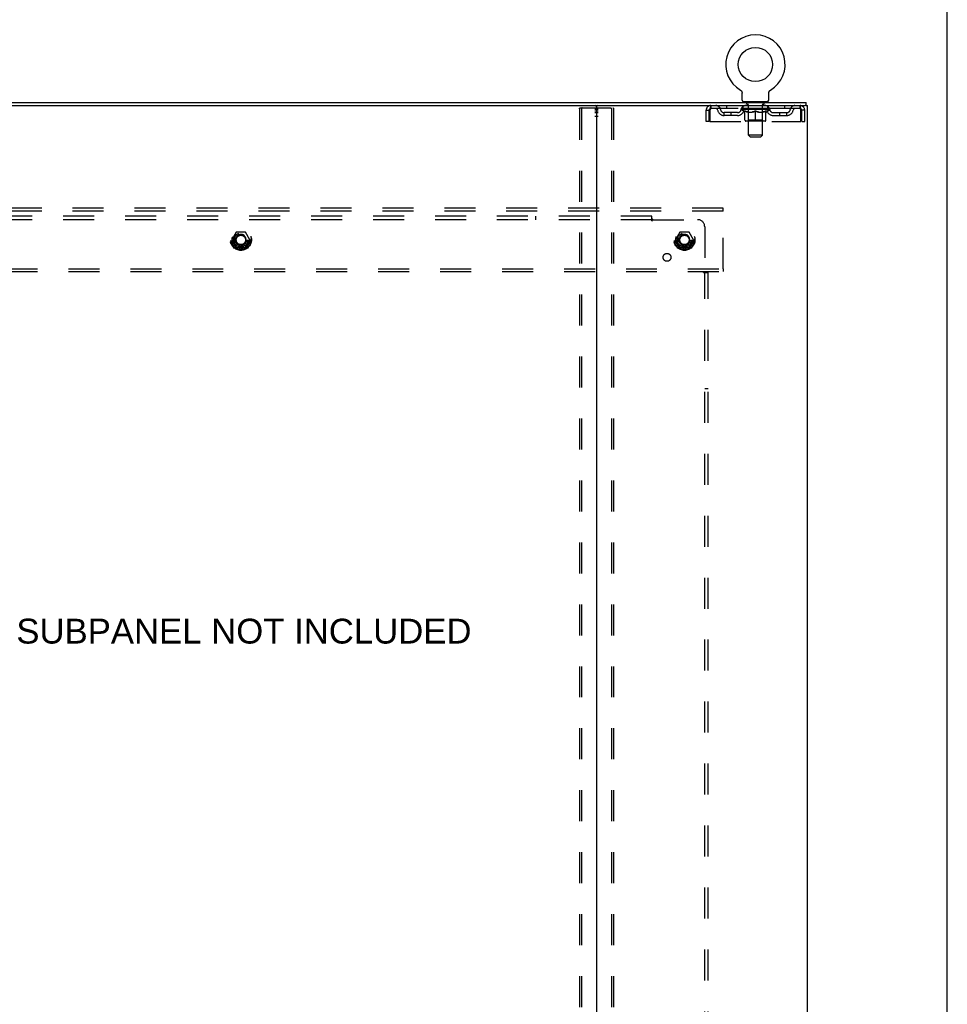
# Model space of a CAD drawing. Header units: inches. Extents: x 0 to 200, y 0 to 129.
# Tile 97 of 97: x 167 to 200, y 51 to 86. Entities that reach past the tile are written whole.
import ezdxf

# ---------------------------------------------------------------- set-up
doc = ezdxf.new("R2010")
doc.units = ezdxf.units.IN
doc.header["$LTSCALE"] = 11
doc.header["$MEASUREMENT"] = 0
doc.linetypes.add('DOT', pattern=[0.2, 0.1, -0.1])
doc.linetypes.add('HIDDEN', pattern=[0.2, 0.1, -0.1])
doc.layers.get('0').update_dxf_attribs({"linetype": 'CONTINUOUS'})
for name, color, linetype in [('DEFAULT_2', 8, 'HIDDEN'), ('DIMENSIONS', 7, 'CONTINUOUS'), ('SUBPANEL', 7, 'CONTINUOUS'), ('WITNESSMARKS', 7, 'CONTINUOUS')]:
    doc.layers.add(name, color=color, linetype=linetype)
doc.styles.get("Standard").update_dxf_attribs({"font": 'arial.ttf'})

msp = doc.modelspace()

# ---------------------------------------------------------------- linework, layer by layer
at = {"color": 7, "linetype": 'Continuous'}
for p, q in [((200, 0), (200, 129.412)), ((192.65, 83.239), (192.65, 83.239)), ((192.65, 83.239), (192.654, 83.236)), ((192.654, 83.236), (192.657, 83.234)), ((192.657, 83.234), (192.661, 83.232)), ((192.661, 83.232), (192.664, 83.229)), ((192.664, 83.229), (192.668, 83.226)), ((192.668, 83.226), (192.671, 83.223)), ((192.671, 83.223), (192.674, 83.22)), ((192.674, 83.22), (192.677, 83.217)), ((192.677, 83.217), (192.68, 83.214)), ((192.68, 83.214), (192.683, 83.211)), ((193.69, 83.211), (193.693, 83.214)), ((193.693, 83.214), (193.696, 83.217)), ((193.696, 83.217), (193.699, 83.22)), ((193.699, 83.22), (193.702, 83.223)), ((193.702, 83.223), (193.705, 83.226)), ((193.705, 83.226), (193.709, 83.229)), ((193.709, 83.229), (193.712, 83.232)), ((193.712, 83.232), (193.716, 83.234)), ((193.716, 83.234), (193.719, 83.236)), ((193.716, 83.234), (193.717, 83.235)), ((193.719, 83.236), (193.723, 83.239)), ((193.723, 83.239), (193.723, 83.239)), ((192.683, 83.211), (192.686, 83.207)), ((192.686, 83.207), (192.688, 83.204)), ((192.688, 83.204), (192.691, 83.2)), ((192.691, 83.2), (192.693, 83.197)), ((192.693, 83.197), (192.695, 83.193)), ((192.695, 83.193), (192.697, 83.189)), ((192.697, 83.189), (192.699, 83.185)), ((192.699, 83.185), (192.701, 83.181)), ((192.701, 83.181), (192.703, 83.177)), ((192.703, 83.177), (192.704, 83.173)), ((192.704, 83.173), (192.706, 83.169)), ((192.706, 83.169), (192.707, 83.165)), ((192.707, 83.165), (192.708, 83.161)), ((192.708, 83.161), (192.709, 83.156)), ((192.711, 83.139), (192.711, 83.135)), ((192.711, 83.135), (192.712, 83.131)), ((192.712, 82.882), (192.712, 83.131)), ((193.662, 82.882), (193.662, 83.131)), ((193.663, 83.152), (193.664, 83.156)), ((193.664, 83.156), (193.665, 83.161)), ((193.665, 83.161), (193.666, 83.165)), ((193.666, 83.165), (193.667, 83.169)), ((193.667, 83.169), (193.669, 83.173)), ((193.669, 83.173), (193.67, 83.177)), ((193.67, 83.177), (193.672, 83.181)), ((193.672, 83.181), (193.674, 83.185)), ((193.674, 83.185), (193.676, 83.189)), ((193.676, 83.189), (193.678, 83.193)), ((193.678, 83.193), (193.68, 83.197)), ((193.68, 83.197), (193.682, 83.2)), ((193.682, 83.2), (193.685, 83.204)), ((193.685, 83.204), (193.687, 83.207)), ((193.687, 83.207), (193.69, 83.211)), ((162.251, 82.688), (187.581, 82.688)), ((192.749, 82.822), (192.749, 82.792)), ((193.624, 82.822), (192.749, 82.822)), ((193.624, 82.822), (193.624, 82.792)), ((194.984, 82.688), (194.951, 82.688)), ((194.989, 82.688), (194.989, 82.792))]:
    msp.add_line(p, q, dxfattribs=at)
at = {"color": 3, "linetype": 'Continuous'}
for p, q in [((154.843, 82.792), (194.989, 82.792)), ((187.541, 82.648), (187.541, 14.936)), ((187.581, 82.688), (194.951, 82.688)), ((194.984, 82.688), (195.041, 82.688)), ((195.041, 14.896), (195.041, 82.688))]:
    msp.add_line(p, q, dxfattribs=at)
at = {"color": 7, "linetype": 'Continuous'}
for points in [[(192.709, 83.156), (192.71, 83.152), (192.71, 83.148), (192.711, 83.144), (192.711, 83.139), (192.711, 83.135)], [(193.662, 83.131), (193.662, 83.135), (193.662, 83.139), (193.662, 83.144), (193.663, 83.148), (193.663, 83.152)], [(193.662, 83.135), (193.662, 83.139), (193.662, 83.144), (193.663, 83.148), (193.663, 83.152)]]:
    msp.add_lwpolyline(points, dxfattribs=at)
msp.add_circle((193.187, 84.146), 0.609, dxfattribs=at)
for centre, radius, start, end in [((193.187, 84.146), 1.054, 300.3993, 239.6007), ((192.772, 82.882), 0.06, 180, 270), ((193.602, 82.882), 0.06, 270, 360), ((187.501, 82.648), 0.04, 0, 90)]:
    msp.add_arc(centre, radius, start, end, dxfattribs=at)
at = {"color": 3, "linetype": 'Continuous'}
msp.add_arc((187.581, 82.648), 0.04, 90, 180, dxfattribs=at)
at = {"layer": 'DEFAULT_2', "color": 8, "linetype": 'HIDDEN'}
for p, q in [((192.65, 83.239), (192.65, 83.239)), ((192.656, 83.235), (192.657, 83.234)), ((186.937, 82.575), (186.937, 15.01)), ((186.958, 82.605), (188.123, 82.605)), ((187.01, 82.575), (187.01, 15.01)), ((188.071, 82.575), (188.071, 15.01)), ((188.144, 82.575), (188.144, 15.01)), ((191.437, 82.126), (191.437, 82.521)), ((191.437, 82.521), (191.541, 82.521)), ((191.541, 82.126), (191.541, 82.521)), ((191.571, 82.521), (191.571, 82.126)), ((191.604, 82.688), (191.604, 82.584)), ((194.77, 82.584), (191.604, 82.584)), ((192.155, 82.688), (192.155, 82.584)), ((192.68, 82.547), (192.68, 82.584)), ((193.693, 82.547), (192.68, 82.547)), ((192.808, 82.458), (192.68, 82.547)), ((192.688, 82.579), (192.688, 82.584)), ((192.695, 82.576), (192.695, 82.579)), ((192.695, 82.576), (193.678, 82.576)), ((192.702, 82.576), (192.702, 82.579)), ((192.703, 82.576), (192.703, 82.579)), ((192.711, 82.579), (192.711, 82.584)), ((192.724, 82.576), (192.724, 82.579)), ((192.725, 82.576), (192.725, 82.579)), ((192.748, 82.579), (192.748, 82.584)), ((192.749, 82.584), (192.749, 82.688)), ((192.76, 82.576), (192.76, 82.579)), ((192.762, 82.576), (192.762, 82.579)), ((192.925, 82.579), (192.764, 82.579)), ((192.799, 82.579), (192.799, 82.584)), ((192.8, 82.576), (192.8, 82.579)), ((192.8, 82.576), (192.8, 82.579)), ((192.803, 82.576), (192.803, 82.579)), ((192.809, 82.576), (192.809, 82.579)), ((192.809, 82.576), (192.809, 82.579)), ((192.811, 82.576), (192.811, 82.579)), ((192.814, 82.576), (192.814, 82.579)), ((192.817, 82.576), (192.817, 82.579)), ((192.829, 82.576), (192.829, 82.579)), ((192.842, 82.822), (192.842, 82.792)), ((192.843, 82.576), (192.843, 82.579)), ((192.844, 82.576), (192.844, 82.581)), ((192.86, 82.576), (192.86, 82.579)), ((192.86, 82.576), (192.86, 82.579)), ((192.861, 82.579), (192.861, 82.584)), ((192.869, 82.576), (192.869, 82.579)), ((192.872, 82.576), (192.872, 82.579)), ((192.877, 82.732), (192.877, 82.812)), ((192.88, 82.576), (192.88, 82.579)), ((192.946, 82.722), (192.887, 82.722)), ((192.889, 82.576), (192.889, 82.582)), ((192.901, 82.576), (192.901, 82.579)), ((192.903, 82.576), (192.903, 82.579)), ((192.925, 82.576), (192.925, 82.579)), ((192.979, 82.579), (192.929, 82.579)), ((192.933, 82.579), (192.933, 82.584)), ((192.937, 82.17), (192.937, 82.544)), ((192.938, 81.632), (192.938, 82.712)), ((192.939, 82.576), (192.939, 82.579)), ((192.943, 82.576), (192.943, 82.579)), ((192.947, 82.576), (192.947, 82.583)), ((192.951, 82.576), (192.951, 82.579)), ((192.959, 82.576), (192.959, 82.579)), ((192.979, 82.576), (192.979, 82.579)), ((193.039, 82.579), (192.991, 82.579)), ((193.008, 82.576), (193.008, 82.579)), ((193.013, 82.579), (193.013, 82.584)), ((193.016, 82.576), (193.016, 82.579)), ((193.018, 82.576), (193.018, 82.583)), ((193.02, 82.576), (193.02, 82.579)), ((193.026, 82.576), (193.026, 82.579)), ((193.039, 82.576), (193.039, 82.579)), ((193.103, 82.579), (193.059, 82.579)), ((193.07, 82.576), (193.07, 82.579)), ((193.095, 82.579), (193.157, 82.582)), ((193.099, 82.579), (193.099, 82.584)), ((193.099, 82.579), (193.099, 82.584)), ((193.099, 82.584), (193.099, 82.584)), ((193.099, 82.576), (193.099, 82.579)), ((193.102, 82.576), (193.102, 82.579)), ((193.103, 82.576), (193.103, 82.579)), ((193.103, 82.576), (193.103, 82.579)), ((193.131, 82.579), (193.183, 82.579)), ((193.136, 82.576), (193.136, 82.579)), ((193.14, 82.579), (193.14, 82.581)), ((193.157, 82.579), (193.157, 82.582)), ((193.17, 82.576), (193.17, 82.579)), ((193.184, 82.579), (193.184, 82.579)), ((193.184, 82.576), (193.184, 82.579)), ((193.184, 82.576), (193.184, 82.579)), ((193.187, 82.579), (193.187, 82.584)), ((193.187, 82.584), (193.278, 82.579)), ((193.189, 82.576), (193.189, 82.579)), ((193.189, 82.576), (193.189, 82.579)), ((193.189, 82.579), (193.189, 82.579)), ((193.203, 82.576), (193.203, 82.579)), ((193.203, 82.579), (193.242, 82.579)), ((193.237, 82.576), (193.237, 82.579)), ((193.27, 82.576), (193.27, 82.579)), ((193.27, 82.576), (193.27, 82.579)), ((193.27, 82.579), (193.314, 82.579)), ((193.271, 82.576), (193.271, 82.579)), ((193.274, 82.579), (193.274, 82.584)), ((193.274, 82.579), (193.274, 82.584)), ((193.274, 82.584), (193.274, 82.584)), ((193.274, 82.576), (193.274, 82.579)), ((193.303, 82.576), (193.303, 82.579)), ((193.334, 82.576), (193.334, 82.579)), ((193.334, 82.579), (193.382, 82.579)), ((193.347, 82.576), (193.347, 82.579)), ((193.353, 82.576), (193.353, 82.579)), ((193.355, 82.576), (193.355, 82.583)), ((193.357, 82.576), (193.357, 82.579)), ((193.36, 82.579), (193.36, 82.584)), ((193.365, 82.576), (193.365, 82.579)), ((193.394, 82.576), (193.394, 82.579)), ((193.394, 82.579), (193.444, 82.579)), ((193.414, 82.576), (193.414, 82.579)), ((193.422, 82.576), (193.422, 82.579)), ((193.426, 82.576), (193.426, 82.583)), ((193.487, 82.722), (193.427, 82.722)), ((193.43, 82.576), (193.43, 82.579)), ((193.434, 82.576), (193.434, 82.579)), ((193.436, 81.632), (193.436, 82.712)), ((193.437, 82.17), (193.437, 82.544)), ((193.44, 82.579), (193.44, 82.584)), ((193.448, 82.576), (193.448, 82.579)), ((193.448, 82.579), (193.609, 82.579)), ((193.47, 82.576), (193.47, 82.579)), ((193.472, 82.576), (193.472, 82.579)), ((193.484, 82.576), (193.484, 82.582)), ((193.493, 82.576), (193.493, 82.579)), ((193.497, 82.732), (193.497, 82.812)), ((193.501, 82.576), (193.501, 82.579)), ((193.504, 82.576), (193.504, 82.579)), ((193.512, 82.579), (193.512, 82.584)), ((193.513, 82.576), (193.513, 82.579)), ((193.513, 82.576), (193.513, 82.579)), ((193.529, 82.576), (193.529, 82.581)), ((193.53, 82.576), (193.53, 82.579)), ((193.532, 82.822), (193.532, 82.792)), ((193.544, 82.576), (193.544, 82.579)), ((193.556, 82.576), (193.556, 82.579)), ((193.559, 82.576), (193.559, 82.579)), ((193.562, 82.576), (193.562, 82.579)), ((193.564, 82.576), (193.564, 82.579)), ((193.564, 82.576), (193.564, 82.579)), ((193.565, 82.458), (193.693, 82.547)), ((193.57, 82.576), (193.57, 82.579)), ((193.573, 82.576), (193.573, 82.579)), ((193.573, 82.576), (193.573, 82.579)), ((193.574, 82.579), (193.574, 82.584)), ((193.611, 82.576), (193.611, 82.579)), ((193.613, 82.576), (193.613, 82.579)), ((193.624, 82.584), (193.624, 82.688)), ((193.625, 82.579), (193.625, 82.584)), ((193.648, 82.576), (193.648, 82.579)), ((193.649, 82.576), (193.649, 82.579)), ((193.662, 82.579), (193.662, 82.584)), ((193.67, 82.576), (193.67, 82.579)), ((193.671, 82.576), (193.671, 82.579)), ((193.678, 82.576), (193.678, 82.579)), ((193.685, 82.579), (193.685, 82.584)), ((193.693, 82.547), (193.693, 82.584)), ((194.218, 82.688), (194.218, 82.584)), ((194.77, 82.584), (194.77, 82.688)), ((194.803, 82.126), (194.803, 82.521)), ((194.833, 82.126), (194.833, 82.521)), ((194.937, 82.521), (194.833, 82.521)), ((194.937, 82.126), (194.937, 82.521)), ((192.072, 82.333), (192.072, 82.437)), ((192.555, 82.437), (192.072, 82.437)), ((192.555, 82.333), (192.072, 82.333)), ((192.322, 82.333), (192.322, 82.437)), ((192.808, 82.458), (192.816, 82.458)), ((192.816, 82.167), (192.816, 82.492)), ((192.937, 82.17), (192.905, 82.138)), ((192.93, 82.458), (193.074, 82.458)), ((193.437, 82.17), (192.937, 82.17)), ((193.187, 82.138), (193.187, 82.492)), ((193.299, 82.458), (193.443, 82.458)), ((193.437, 82.17), (193.468, 82.138)), ((193.557, 82.167), (193.557, 82.492)), ((193.557, 82.458), (193.565, 82.458)), ((193.818, 82.437), (194.301, 82.437)), ((193.818, 82.333), (194.301, 82.333)), ((194.051, 82.333), (194.051, 82.437)), ((194.301, 82.333), (194.301, 82.437)), ((191.541, 82.126), (191.437, 82.126)), ((191.571, 82.126), (194.803, 82.126)), ((193.527, 82.138), (192.846, 82.138)), ((194.833, 82.126), (194.937, 82.126)), ((193.436, 81.632), (192.938, 81.632)), ((192.998, 81.572), (192.938, 81.632)), ((192.998, 81.572), (193.376, 81.572)), ((193.376, 81.572), (193.436, 81.632)), ((192.041, 79.042), (157.791, 79.042)), ((192.041, 78.938), (192.041, 79.042)), ((192.041, 78.938), (157.791, 78.938)), ((192.041, 76.896), (192.041, 78.938)), ((174.752, 78.19), (174.598, 77.922)), ((175.07, 78.195), (174.761, 78.195)), ((175.233, 77.922), (175.079, 78.19)), ((190.502, 78.19), (190.348, 77.922)), ((190.82, 78.195), (190.511, 78.195)), ((190.983, 77.922), (190.829, 78.19)), ((174.598, 77.912), (174.752, 77.645)), ((175.07, 77.64), (174.761, 77.64)), ((175.079, 77.645), (175.233, 77.912)), ((190.348, 77.912), (190.502, 77.645)), ((190.82, 77.64), (190.511, 77.64)), ((190.829, 77.645), (190.983, 77.912)), ((157.791, 76.896), (192.041, 76.896)), ((157.791, 76.792), (192.041, 76.792)), ((192.041, 76.896), (192.041, 76.792))]:
    msp.add_line(p, q, dxfattribs=at)
for points in [[(186.937, 82.575), (186.937, 82.583), (186.939, 82.59), (186.943, 82.596), (186.947, 82.601), (186.952, 82.603), (186.958, 82.605)], [(187.031, 82.605), (187.026, 82.603), (187.021, 82.601), (187.016, 82.596), (187.013, 82.59), (187.011, 82.583), (187.01, 82.575)], [(188.071, 82.575), (188.07, 82.583), (188.068, 82.59), (188.065, 82.596), (188.06, 82.601), (188.055, 82.603), (188.05, 82.605)], [(188.123, 82.605), (188.129, 82.603), (188.134, 82.601), (188.138, 82.596), (188.142, 82.59), (188.144, 82.583), (188.144, 82.575)], [(191.604, 82.688), (191.601, 82.687), (191.599, 82.684), (191.596, 82.679), (191.594, 82.672), (191.592, 82.662), (191.589, 82.652), (191.587, 82.639), (191.585, 82.625), (191.582, 82.61), (191.58, 82.594), (191.578, 82.576), (191.575, 82.558), (191.573, 82.54), (191.571, 82.521)], [(191.604, 82.584), (191.601, 82.584), (191.599, 82.582), (191.596, 82.581), (191.594, 82.578), (191.592, 82.574), (191.589, 82.57), (191.587, 82.566), (191.585, 82.56), (191.582, 82.555), (191.58, 82.548), (191.578, 82.542), (191.575, 82.535), (191.573, 82.528), (191.571, 82.521)], [(194.803, 82.521), (194.8, 82.54), (194.798, 82.558), (194.795, 82.576), (194.793, 82.594), (194.791, 82.61), (194.788, 82.625), (194.786, 82.639), (194.784, 82.652), (194.781, 82.662), (194.779, 82.672), (194.777, 82.679), (194.774, 82.684), (194.772, 82.687), (194.77, 82.688)], [(194.803, 82.521), (194.8, 82.528), (194.798, 82.535), (194.795, 82.542), (194.793, 82.548), (194.791, 82.555), (194.788, 82.56), (194.786, 82.566), (194.784, 82.57), (194.781, 82.574), (194.779, 82.578), (194.777, 82.581), (194.774, 82.582), (194.772, 82.584), (194.77, 82.584)], [(192.936, 82.458), (192.916, 82.461), (192.896, 82.466), (192.877, 82.471), (192.857, 82.477), (192.836, 82.484), (192.816, 82.492)], [(192.816, 82.491), (192.836, 82.484), (192.855, 82.477), (192.874, 82.471), (192.893, 82.466), (192.911, 82.461), (192.93, 82.458)], [(193.187, 82.492), (193.166, 82.484), (193.145, 82.477), (193.125, 82.471), (193.105, 82.466), (193.086, 82.461), (193.066, 82.458)], [(193.074, 82.458), (193.092, 82.461), (193.111, 82.466), (193.129, 82.471), (193.148, 82.477), (193.167, 82.484), (193.187, 82.491)], [(193.307, 82.458), (193.287, 82.461), (193.267, 82.466), (193.247, 82.471), (193.227, 82.477), (193.207, 82.485), (193.187, 82.492)], [(193.187, 82.491), (193.206, 82.484), (193.225, 82.477), (193.244, 82.471), (193.262, 82.466), (193.281, 82.461), (193.299, 82.458)], [(193.557, 82.492), (193.536, 82.484), (193.516, 82.477), (193.496, 82.471), (193.476, 82.466), (193.457, 82.461), (193.437, 82.458)], [(193.443, 82.458), (193.462, 82.461), (193.481, 82.466), (193.5, 82.471), (193.518, 82.477), (193.538, 82.484), (193.557, 82.491)]]:
    msp.add_lwpolyline(points, dxfattribs=at)
for centre, radius in [((174.916, 77.917), 0.372), ((174.916, 77.917), 0.356), ((174.916, 77.917), 0.312), ((174.916, 77.917), 0.204), ((174.916, 77.917), 0.188), ((174.916, 77.917), 0.183), ((174.916, 77.917), 0.165), ((190.666, 77.917), 0.372), ((190.666, 77.917), 0.356), ((190.666, 77.917), 0.312), ((190.666, 77.917), 0.204), ((190.666, 77.917), 0.188), ((190.666, 77.917), 0.183), ((190.666, 77.917), 0.165)]:
    msp.add_circle(centre, radius, dxfattribs=at)
at = {"layer": 'DEFAULT_2', "color": 8, "linetype": 'DOT'}
for centre in [(174.916, 77.917), (190.666, 77.917)]:
    msp.add_circle(centre, 0.17, dxfattribs=at)
at = {"layer": 'DEFAULT_2', "color": 8, "linetype": 'HIDDEN'}
for centre, radius, start, end in [((191.604, 82.521), 0.167, 90, 180), ((191.604, 82.521), 0.063, 90, 180), ((191.783, 82.521), 0.167, 8.0716, 90), ((191.783, 82.522), 0.0625, 7.9863, 90), ((192.072, 82.562), 0.229, 187.9863, 270), ((192.072, 82.562), 0.125, 188.0716, 270), ((192.555, 82.562), 0.125, 270, 351.9284), ((192.555, 82.562), 0.229, 270, 352.0137), ((192.844, 82.521), 0.167, 90, 171.9284), ((192.844, 82.522), 0.0625, 90, 172.0137), ((192.867, 82.812), 0.01, 0, 90), ((192.887, 82.732), 0.01, 180, 270), ((192.905, 82.544), 0.0318, 0, 90), ((192.928, 82.712), 0.01, 0, 90), ((193.446, 82.712), 0.01, 90, 180), ((193.468, 82.544), 0.0318, 90, 180), ((193.487, 82.732), 0.01, 270, 360), ((193.507, 82.812), 0.01, 90, 180), ((193.529, 82.521), 0.167, 8.0716, 90), ((193.529, 82.522), 0.0625, 7.9863, 90), ((193.818, 82.562), 0.229, 187.9863, 270), ((193.818, 82.562), 0.125, 188.0716, 270), ((194.301, 82.562), 0.125, 270, 351.9284), ((194.301, 82.562), 0.229, 270, 352.0137), ((194.59, 82.521), 0.167, 90, 171.9284), ((194.59, 82.522), 0.0625, 90, 172.0137), ((194.77, 82.521), 0.167, 0, 90), ((194.77, 82.521), 0.063, 0, 90), ((192.846, 82.167), 0.0296, 180, 270), ((193.527, 82.167), 0.0296, 270, 360), ((174.761, 78.185), 0.01, 90.0124, 149.9892), ((175.07, 78.185), 0.01, 30.012, 89.9887), ((190.511, 78.185), 0.01, 90.0124, 149.9892), ((190.82, 78.185), 0.01, 30.012, 89.9887), ((174.607, 77.917), 0.01, 150.0127, 209.9883), ((174.761, 77.65), 0.01, 210.012, 269.9887), ((175.07, 77.65), 0.01, 270.0124, 329.9892), ((175.224, 77.917), 0.01, 330.0127, 29.9883), ((190.357, 77.917), 0.01, 150.0127, 209.9883), ((190.511, 77.65), 0.01, 210.012, 269.9887), ((190.82, 77.65), 0.01, 270.0124, 329.9892), ((190.974, 77.917), 0.01, 330.0127, 29.9883)]:
    msp.add_arc(centre, radius, start, end, dxfattribs=at)
for centre, major_axis, ratio, start_param, end_param in [((193.187, 82.584), (0.506, 0.005), 0.05963, 2.96643, 3.140963), ((192.664, 82.575), (0.158, 0), 0.060556, 0.430652, 1.470503), ((193.187, 82.584), (0.506, 0), 0.060556, -3.141593, -2.96706), ((192.664, 82.569), (0.158, 0.002), 0.05963, 1.376596, 1.469874), ((193.187, 82.584), (0.506, 0.011), 0.05688, 2.791345, 2.965878), ((192.645, 82.575), (0.158, 0.002), 0.05963, 0.25549, 1.295341), ((192.7, 82.575), (0.158, -0.002), 0.05963, 0.605815, 1.645666), ((193.187, 82.584), (0.506, -0.005), 0.05963, -2.96643, -2.791898), ((192.7, 82.569), (0.158, 0), 0.060556, 1.551758, 1.645036), ((192.645, 82.569), (0.158, 0.003), 0.05688, 1.20151, 1.294789), ((192.701, 82.571), (0.131, 0.001), 0.05963, 1.065228, 1.614276), ((192.685, 82.571), (0.131, 0.003), 0.05688, 0.890143, 1.43919), ((192.731, 82.571), (0.131, 0), 0.060556, 1.240391, 1.789438), ((193.187, 82.584), (0.506, 0.015), 0.052395, 2.616403, 2.790936), ((192.642, 82.575), (0.158, 0.003), 0.05688, 0.080405, 1.120256), ((192.75, 82.575), (0.158, -0.003), 0.05688, 0.7809, 1.820751), ((193.187, 82.584), (0.506, -0.011), 0.05688, -2.791345, -2.616812), ((192.75, 82.569), (0.158, -0.002), 0.05963, 1.72692, 1.820198), ((192.642, 82.569), (0.158, 0.005), 0.052395, 1.026568, 1.119847), ((192.684, 82.571), (0.131, 0.004), 0.052395, 0.715201, 1.264248), ((192.776, 82.571), (0.131, -0.001), 0.05963, 1.415553, 1.9646), ((193.187, 82.584), (0.506, 0.02), 0.046319, 2.441654, 2.616187), ((192.813, 82.575), (0.158, -0.005), 0.052395, 0.955842, 1.995693), ((193.187, 82.584), (0.506, -0.015), 0.052395, -2.616403, -2.44187), ((192.656, 82.575), (0.158, 0.005), 0.052395, -0.094537, 0.945314), ((192.813, 82.569), (0.158, -0.003), 0.05688, 1.902006, 1.995284), ((192.656, 82.569), (0.158, 0.006), 0.046319, 0.851819, 0.945098), ((192.699, 82.571), (0.131, 0.005), 0.046319, 0.540452, 1.089499), ((192.832, 82.571), (0.131, -0.003), 0.05688, 1.590638, 2.139686), ((193.187, 82.584), (0.506, 0.024), 0.038841, 2.267123, 2.441656), ((192.888, 82.575), (0.158, -0.006), 0.046319, 1.130591, 2.170442), ((192.685, 82.575), (0.158, 0.006), 0.046319, -0.269286, 0.770565), ((193.187, 82.584), (0.506, -0.02), 0.046319, -2.441654, -2.267121), ((192.888, 82.569), (0.158, -0.005), 0.052395, 2.076947, 2.170226), ((192.685, 82.569), (0.158, 0.007), 0.038841, 0.677289, 0.770567), ((192.729, 82.571), (0.131, 0.006), 0.038841, 0.365921, 0.914969), ((192.9, 82.571), (0.131, -0.004), 0.052395, 1.76558, 2.314627), ((193.187, 82.584), (0.506, 0.027), 0.030195, 2.09281, 2.267343), ((192.972, 82.575), (0.158, -0.007), 0.038841, 1.305122, 2.344973), ((192.73, 82.575), (0.158, 0.007), 0.038841, -0.443817, 0.596034), ((193.187, 82.584), (0.506, -0.024), 0.038841, -2.267123, -2.092591), ((192.972, 82.569), (0.158, -0.006), 0.046319, 2.251696, 2.344975), ((192.73, 82.569), (0.158, 0.008), 0.030195, 0.502975, 0.596254), ((192.772, 82.571), (0.131, 0.007), 0.030195, 0.191608, 0.740655), ((192.976, 82.571), (0.131, -0.005), 0.046319, 1.940329, 2.489376), ((192.789, 82.575), (0.158, 0.008), 0.030195, -0.61813, 0.421721), ((193.187, 82.584), (0.506, 0.029), 0.020645, 1.918687, 2.09322), ((193.062, 82.575), (0.158, -0.008), 0.030195, 1.479435, 2.519286), ((193.187, 82.584), (0.506, -0.027), 0.030195, -2.09281, -1.918277), ((193.062, 82.569), (0.158, -0.007), 0.038841, 2.426227, 2.519505), ((192.789, 82.569), (0.158, 0.009), 0.020645, 0.328852, 0.422131), ((192.828, 82.571), (0.131, 0.007), 0.020645, 0.017485, 0.566532), ((193.059, 82.571), (0.131, -0.006), 0.038841, 2.11486, 2.663907), ((192.86, 82.575), (0.158, 0.009), 0.020645, -0.792253, 0.247598), ((193.187, 82.584), (0.506, 0.03), 0.010478, 1.744704, 1.919237), ((193.156, 82.575), (0.158, -0.009), 0.020645, 1.653558, 2.693409), ((193.187, 82.584), (0.506, -0.029), 0.020645, -1.918687, -1.744154), ((193.156, 82.569), (0.158, -0.008), 0.030195, 2.60054, 2.693819), ((192.86, 82.569), (0.158, 0.009), 0.010478, 0.154869, 0.248148), ((192.895, 82.571), (0.131, 0.008), 0.010478, 6.126688, 6.675735), ((193.146, 82.571), (0.131, -0.007), 0.030195, 2.289173, 2.83822), ((192.941, 82.575), (0.158, 0.009), 0.010478, -0.966236, -0.000846), ((193.251, 82.575), (0.158, -0.009), 0.010478, 1.827541, 2.867392), ((193.187, 82.584), (0.506, -0.03), 0.010478, -1.744704, -1.570171), ((193.251, 82.569), (0.158, -0.009), 0.020645, 2.774664, 2.867942), ((193.233, 82.571), (0.131, -0.007), 0.020645, 2.463296, 3.012344), ((193.122, 82.575), (0.158, 0.009), 0.010478, 0.274201, 1.314052), ((193.053, 82.571), (0.131, 0.008), 0.010478, -0.000298, 0.504314), ((193.029, 82.569), (0.158, 0.009), 0.010478, 0.192946, 0.399283), ((193.187, 82.584), (0.506, 0.03), 0.010478, -1.578586, -1.396888), ((193.344, 82.569), (0.158, -0.009), 0.010478, 2.948646, 3.041925), ((193.32, 82.571), (0.131, -0.008), 0.010478, 2.637279, 3.142076), ((193.217, 82.575), (0.158, 0.009), 0.020645, 0.448184, 1.488034), ((193.14, 82.571), (0.131, 0.007), 0.020645, 0.129249, 0.678296), ((193.122, 82.569), (0.158, 0.009), 0.020645, 0.273651, 0.366929), ((193.187, 82.584), (0.506, 0.029), 0.020645, -1.397439, -1.222906), ((193.432, 82.575), (0.158, -0.009), 0.010478, -3.140747, -2.175357), ((193.187, 82.584), (0.506, -0.03), 0.010478, 1.222355, 1.396888), ((193.311, 82.575), (0.158, 0.008), 0.030195, 0.622307, 1.662158), ((193.227, 82.571), (0.131, 0.007), 0.030195, 0.303372, 0.852419), ((193.478, 82.571), (0.131, -0.008), 0.010478, 2.749043, 3.29809), ((193.513, 82.575), (0.158, -0.009), 0.020645, 2.893995, 3.933846), ((193.217, 82.569), (0.158, 0.008), 0.030195, 0.447774, 0.541052), ((193.513, 82.569), (0.158, -0.009), 0.010478, 2.893445, 2.986723), ((193.187, 82.584), (0.506, 0.027), 0.030195, -1.223315, -1.048783), ((193.187, 82.584), (0.506, -0.029), 0.020645, 1.048373, 1.222906), ((193.401, 82.575), (0.158, 0.007), 0.038841, 0.79662, 1.836471), ((193.314, 82.571), (0.131, 0.006), 0.038841, 0.477686, 1.026733), ((193.545, 82.571), (0.131, -0.007), 0.020645, 2.57506, 3.124108), ((193.485, 82.575), (0.158, 0.006), 0.046319, 0.971151, 2.011002), ((193.584, 82.575), (0.158, -0.008), 0.030195, 2.719872, 3.759723), ((193.311, 82.569), (0.158, 0.007), 0.038841, 0.622087, 0.715366), ((193.584, 82.569), (0.158, -0.009), 0.020645, 2.719462, 2.812741), ((193.187, 82.584), (0.506, 0.024), 0.038841, -1.049002, -0.874469), ((193.187, 82.584), (0.506, -0.027), 0.030195, 0.87425, 1.048783), ((193.397, 82.571), (0.131, 0.005), 0.046319, 0.652216, 1.201263), ((193.56, 82.575), (0.158, 0.005), 0.052395, 1.1459, 2.185751), ((193.601, 82.571), (0.131, -0.007), 0.030195, 2.400937, 2.949985), ((193.643, 82.575), (0.158, -0.007), 0.038841, 2.545558, 3.585409), ((193.473, 82.571), (0.131, 0.004), 0.052395, 0.826965, 1.376012), ((193.401, 82.569), (0.158, 0.006), 0.046319, 0.796618, 0.889896), ((193.643, 82.569), (0.158, -0.008), 0.030195, 2.545339, 2.638617), ((193.623, 82.575), (0.158, 0.003), 0.05688, 1.320842, 2.360692), ((193.187, 82.584), (0.506, 0.02), 0.046319, -0.874471, -0.699939), ((193.187, 82.584), (0.506, -0.024), 0.038841, 0.699936, 0.874469), ((193.688, 82.575), (0.158, -0.006), 0.046319, 2.371028, 3.410879), ((193.644, 82.571), (0.131, -0.006), 0.038841, 2.226624, 2.775671), ((193.673, 82.575), (0.158, 0.002), 0.05963, 1.495927, 2.535778), ((193.541, 82.571), (0.131, 0.003), 0.05688, 1.001907, 1.550954), ((193.717, 82.575), (0.158, -0.005), 0.052395, 2.196279, 3.23613), ((193.674, 82.571), (0.131, -0.005), 0.046319, 2.052093, 2.601141), ((193.485, 82.569), (0.158, 0.005), 0.052395, 0.971367, 1.064645), ((193.688, 82.569), (0.158, -0.007), 0.038841, 2.371026, 2.464304), ((193.709, 82.575), (0.158, 0), 0.060556, 1.671089, 2.71094), ((193.731, 82.575), (0.158, -0.003), 0.05688, 2.021337, 3.061188), ((193.187, 82.584), (0.506, 0.015), 0.052395, -0.699723, -0.52519), ((193.187, 82.584), (0.506, -0.02), 0.046319, 0.525406, 0.699939), ((193.728, 82.575), (0.158, -0.002), 0.05963, 1.846251, 2.886102), ((193.597, 82.571), (0.131, 0.001), 0.05963, 1.176993, 1.72604), ((193.689, 82.571), (0.131, -0.004), 0.052395, 1.877344, 2.426392), ((193.642, 82.571), (0.131, 0), 0.060556, 1.352155, 1.901202), ((193.688, 82.571), (0.131, -0.003), 0.05688, 1.702402, 2.25145), ((193.672, 82.571), (0.131, -0.001), 0.05963, 1.527317, 2.076364), ((193.56, 82.569), (0.158, 0.003), 0.05688, 1.146309, 1.239587), ((193.717, 82.569), (0.158, -0.006), 0.046319, 2.196495, 2.289773), ((193.187, 82.584), (0.506, 0.011), 0.05688, -0.524781, -0.350248), ((193.187, 82.584), (0.506, -0.015), 0.052395, 0.350657, 0.52519), ((193.623, 82.569), (0.158, 0.002), 0.05963, 1.321394, 1.414673), ((193.731, 82.569), (0.158, -0.005), 0.052395, 2.021746, 2.115024), ((193.187, 82.584), (0.506, 0.005), 0.05963, -0.349695, -0.175162), ((193.187, 82.584), (0.506, -0.011), 0.05688, 0.175715, 0.350248), ((193.673, 82.569), (0.158, 0), 0.060556, 1.496556, 1.589835), ((193.728, 82.569), (0.158, -0.003), 0.05688, 1.846804, 1.940083), ((193.709, 82.569), (0.158, -0.002), 0.05963, 1.671719, 1.764997), ((193.187, 82.584), (0.506, 0), 0.060556, -0.174533, 0), ((193.187, 82.584), (0.506, -0.005), 0.05963, 0.000629, 0.175162)]:
    msp.add_ellipse(centre, major_axis=major_axis, ratio=ratio, start_param=start_param, end_param=end_param, dxfattribs=at)
at = {"layer": 'SUBPANEL', "color": 8, "linetype": 'HIDDEN'}
for p, q in [((189.509, 78.761), (160.322, 78.761)), ((185.384, 78.636), (185.384, 78.761)), ((189.509, 78.595), (189.509, 78.761)), ((189.509, 78.636), (160.322, 78.636)), ((189.545, 78.636), (191.134, 78.636)), ((191.384, 78.386), (191.384, 76.796)), ((191.343, 76.761), (191.509, 76.761)), ((191.384, 20.823), (191.384, 76.761)), ((191.403, 76.778), (191.397, 76.784)), ((191.509, 20.823), (191.509, 76.761)), ((191.384, 72.636), (191.509, 72.636))]:
    msp.add_line(p, q, dxfattribs=at)
for points in [[(189.509, 78.674), (189.511, 78.672), (189.512, 78.67), (189.514, 78.668), (189.516, 78.666), (189.517, 78.664), (189.519, 78.662), (189.52, 78.661), (189.522, 78.659), (189.523, 78.658), (189.525, 78.656), (189.526, 78.654)], [(189.509, 78.595), (189.511, 78.596), (189.513, 78.596), (189.514, 78.597), (189.516, 78.598), (189.518, 78.599), (189.519, 78.6), (189.521, 78.602), (189.522, 78.603), (189.524, 78.605), (189.525, 78.607), (189.526, 78.608), (189.528, 78.61), (189.529, 78.612), (189.53, 78.614), (189.532, 78.616), (189.534, 78.621)], [(189.526, 78.654), (189.533, 78.648), (189.535, 78.646), (189.537, 78.644), (189.538, 78.642), (189.54, 78.641), (189.542, 78.639), (189.543, 78.637), (189.545, 78.636)], [(189.534, 78.621), (189.536, 78.623), (189.537, 78.626), (189.539, 78.628), (189.54, 78.63), (189.542, 78.632), (189.543, 78.634), (189.545, 78.636)], [(191.343, 76.761), (191.344, 76.763), (191.345, 76.764), (191.346, 76.766), (191.347, 76.768), (191.348, 76.769), (191.349, 76.771), (191.35, 76.772), (191.352, 76.774), (191.353, 76.775), (191.355, 76.777), (191.357, 76.778), (191.359, 76.779), (191.361, 76.781), (191.363, 76.782), (191.365, 76.783)], [(191.365, 76.783), (191.37, 76.786), (191.372, 76.787), (191.374, 76.789), (191.377, 76.79), (191.379, 76.792), (191.381, 76.793), (191.383, 76.795), (191.384, 76.796)], [(191.397, 76.784), (191.395, 76.786), (191.393, 76.788), (191.391, 76.79), (191.389, 76.792), (191.387, 76.793), (191.386, 76.795), (191.384, 76.796)], [(191.423, 76.761), (191.421, 76.762), (191.419, 76.764), (191.416, 76.766), (191.415, 76.767), (191.413, 76.769), (191.411, 76.77), (191.409, 76.772), (191.408, 76.773), (191.406, 76.775), (191.404, 76.776), (191.403, 76.778)]]:
    msp.add_lwpolyline(points, dxfattribs=at)
for centre, radius in [((174.916, 77.917), 0.25), ((190.666, 77.917), 0.25), ((190.047, 77.298), 0.141)]:
    msp.add_circle(centre, radius, dxfattribs=at)
msp.add_arc((191.134, 78.386), 0.25, 0, 90, dxfattribs=at)
at = {"layer": 'WITNESSMARKS', "color": 40, "linetype": 'Continuous'}
for p, q in [((187.478, 82.563), (187.603, 82.563)), ((187.478, 82.501), (187.603, 82.501)), ((187.478, 82.438), (187.603, 82.438)), ((187.478, 82.313), (187.603, 82.313))]:
    msp.add_line(p, q, dxfattribs=at)

# ---------------------------------------------------------------- texts
at = {"layer": 'DIMENSIONS', "color": 2, "linetype": 'Continuous', "insert": (175.023, 64.467), "char_height": 0.88235, "width": 16.13492, "attachment_point": 2, "line_spacing_factor": 0.9}
msp.add_mtext('SUBPANEL NOT INCLUDED', dxfattribs=at)

doc.saveas('drawing.dxf')
